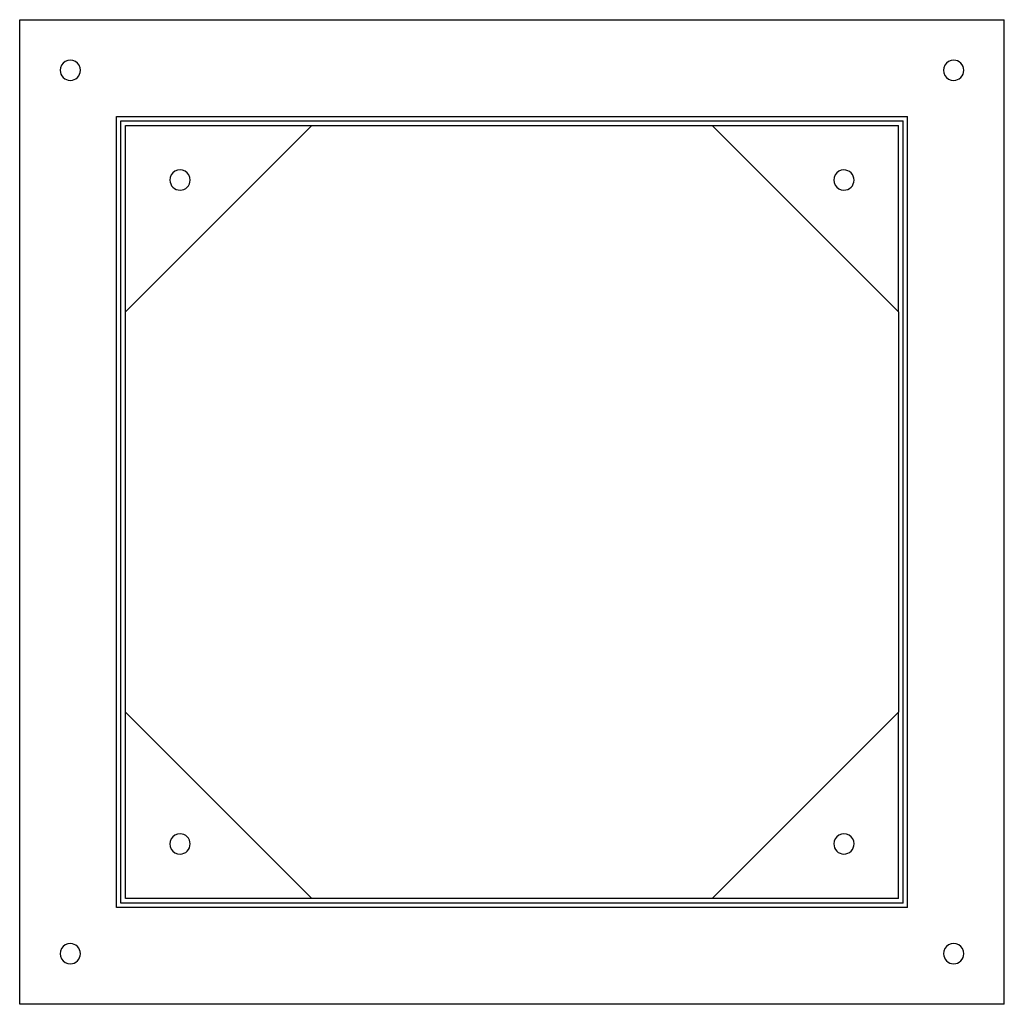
# Model space of a CAD drawing. Header units: millimetres. Extents: x -438 to 438, y -438 to 438.
import ezdxf

# ---------------------------------------------------------------- set-up
doc = ezdxf.new("R2010")
doc.units = ezdxf.units.MM
doc.layers.add('HIDDEN', color=7, linetype='Continuous')
doc.layers.add('THICK', color=7, linetype='Continuous')

msp = doc.modelspace()

# ---------------------------------------------------------------- linework, layer by layer
at = {"layer": 'HIDDEN'}
for p, q in [((-437.5, 437.5), (-437.5, 437.5)), ((437.5, 437.5), (437.5, 437.5)), ((-351.5, 351.5), (-351.5, 351.5)), ((351.5, 351.5), (351.5, 351.5)), ((-347.5, 347.5), (-347.5, 347.5)), ((-343.5, 343.5), (-343.5, 343.5)), ((-343.5, 177.75), (-343.5, 343.5)), ((-343.5, 343.5), (-177.75, 343.5)), ((-177.75, 343.5), (-177.75, 343.5)), ((-177.75, 343.5), (-177.75, 343.5)), ((177.75, 343.5), (177.75, 343.5)), ((177.75, 343.5), (177.75, 343.5)), ((177.75, 343.5), (343.5, 343.5)), ((343.5, 177.75), (343.5, 343.5)), ((343.5, 343.5), (343.5, 343.5)), ((347.5, 347.5), (347.5, 347.5)), ((-343.5, 177.75), (-343.5, 177.75)), ((-343.5, 177.75), (-343.5, 177.75)), ((343.5, 177.75), (343.5, 177.75)), ((343.5, 177.75), (343.5, 177.75)), ((-343.5, -177.75), (-343.5, -177.75)), ((-343.5, -177.75), (-343.5, -177.75)), ((-343.5, -343.5), (-343.5, -177.75)), ((343.5, -177.75), (343.5, -177.75)), ((343.5, -177.75), (343.5, -177.75)), ((343.5, -343.5), (343.5, -177.75)), ((-347.5, -347.5), (-347.5, -347.5)), ((-343.5, -343.5), (-343.5, -343.5)), ((-177.75, -343.5), (-343.5, -343.5)), ((-177.75, -343.5), (-177.75, -343.5)), ((-177.75, -343.5), (-177.75, -343.5)), ((177.75, -343.5), (177.75, -343.5)), ((177.75, -343.5), (177.75, -343.5)), ((343.5, -343.5), (177.75, -343.5)), ((343.5, -343.5), (343.5, -343.5)), ((347.5, -347.5), (347.5, -347.5)), ((-351.5, -351.5), (-351.5, -351.5)), ((351.5, -351.5), (351.5, -351.5)), ((-437.5, -437.5), (-437.5, -437.5)), ((437.5, -437.5), (437.5, -437.5))]:
    msp.add_line(p, q, dxfattribs=at)
at = {"layer": 'THICK'}
for p, q in [((-437.5, 437.5), (437.5, 437.5)), ((-437.5, -437.5), (-437.5, 437.5)), ((437.5, -437.5), (437.5, 437.5)), ((-351.5, 351.5), (351.5, 351.5)), ((-351.5, -351.5), (-351.5, 351.5)), ((351.5, -351.5), (351.5, 351.5)), ((-347.5, 347.5), (347.5, 347.5)), ((-347.5, -347.5), (-347.5, 347.5)), ((-343.5, 177.75), (-177.75, 343.5)), ((-177.75, 343.5), (177.75, 343.5)), ((177.75, 343.5), (343.5, 177.75)), ((347.5, -347.5), (347.5, 347.5)), ((-343.5, -177.75), (-343.5, 177.75)), ((343.5, 177.75), (343.5, -177.75)), ((-177.75, -343.5), (-343.5, -177.75)), ((343.5, -177.75), (177.75, -343.5)), ((347.5, -347.5), (-347.5, -347.5)), ((177.75, -343.5), (-177.75, -343.5)), ((351.5, -351.5), (-351.5, -351.5)), ((437.5, -437.5), (-437.5, -437.5))]:
    msp.add_line(p, q, dxfattribs=at)
for centre, start, end in [((-392.5, 392.5), 0, 180.00002), ((392.5, 392.5), 89.99998, 270.00002), ((392.5, 392.5), 270.00002, 89.99998), ((-392.5, 392.5), 180.00002, 0), ((-295, 295), 0, 180.00002), ((295, 295), 89.99998, 270.00002), ((295, 295), 270.00002, 89.99998), ((-295, 295), 180.00002, 0), ((-295, -295), 89.99998, 270.00002), ((-295, -295), 270.00002, 89.99998), ((295, -295), 0, 180.00002), ((295, -295), 180.00002, 0), ((-392.5, -392.5), 89.99998, 270.00002), ((-392.5, -392.5), 270.00002, 89.99998), ((392.5, -392.5), 0, 180.00002), ((392.5, -392.5), 180.00002, 0)]:
    msp.add_arc(centre, 9, start, end, dxfattribs=at)

doc.saveas('drawing.dxf')
